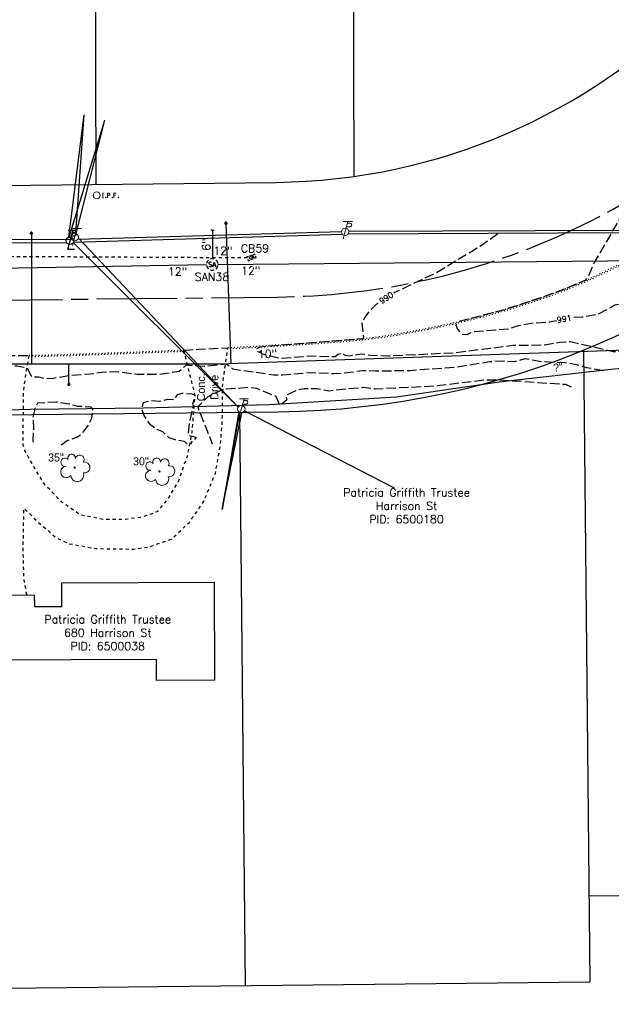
# Model space of a CAD drawing. Extents: x 2300122 to 2305194, y 360020 to 364238.
# Tile 82 of 93: x 2304336 to 2304543, y 362012 to 362355. Entities that reach past the tile are written whole.
import ezdxf
from ezdxf.enums import TextEntityAlignment as Align

# ---------------------------------------------------------------- set-up
doc = ezdxf.new("R2010")
doc.units = 0
doc.header["$LTSCALE"] = 20
doc.header["$MEASUREMENT"] = 0
doc.set_wipeout_variables(frame=1)
for name, pattern in [('CL', [2, 0.3, -0.15, 1.4, -0.15]), ('gasex', [0]), ('OhDOT_USTN1', [0.055, 0.014, -0.041]), ('OhDOT_USTN2', [0.11, 0.069, -0.041]), ('OhDOT_USTN3', [0.22, 0.165, -0.055]), ('OhDOT_USTN5', [0.11, 0.055, -0.055]), ('ohelecex', [0]), ('ohteleex', [0]), ('rowex', [0]), ('sanex', [0]), ('waterex', [0])]:
    doc.linetypes.add(name, pattern=pattern)
for name, color, linetype in [('BD_X_Building', 231, 'Continuous'), ('DR_X_Cells', 151, 'OhDOT_USTN2'), ('DR_X_Storm_Sewer', 151, 'OhDOT_USTN5'), ('DR_X_Text', 7, 'Continuous'), ('DT_X_Contour_Major', 132, 'OhDOT_USTN3'), ('DT_X_Contour_Minor', 136, 'OhDOT_USTN3'), ('DT_X_Contour_Text', 7, 'Continuous'), ('DV_X_Property_Line', 7, 'Continuous'), ('PV_X_Curb', 120, 'OhDOT_USTN1'), ('PV_X_Driveway', 7, 'OhDOT_USTN5'), ('PV_X_EOP', 7, 'OhDOT_USTN3'), ('PV_X_Text', 7, 'Continuous'), ('RW_X_CL', 6, 'CL'), ('RW_X_Fee_RW', 6, 'rowex'), ('SV_X_Mon_Cells_Found', 7, 'Continuous'), ('SV_X_Text_Name', 7, 'Continuous'), ('UT_X_Electric_Cells', 1, 'Continuous'), ('UT_X_Gas', 2, 'gasex'), ('UT_X_Gas_Text', 7, 'Continuous'), ('UT_X_Overhead_Electric', 1, 'ohelecex'), ('UT_X_Overhead_Telecom', 30, 'ohteleex'), ('UT_X_Sanitary_Cells', 3, 'Continuous'), ('UT_X_Sanitary_Line', 3, 'sanex'), ('UT_X_Sanitary_Text', 7, 'Continuous'), ('UT_X_Telecom_Cells', 30, 'Continuous'), ('UT_X_Water', 133, 'waterex'), ('UT_X_Water_Cells', 133, 'Continuous'), ('UT_X_Water_Text', 7, 'Continuous'), ('VG_X_Cells', 3, 'Continuous'), ('VG_X_Text', 7, 'Continuous')]:
    doc.layers.add(name, color=color, linetype=linetype)
doc.styles.add('Simplex Normal (0.14)', font='Simplex.shx')
doc.styles.add('Straight Normal (0.14) Font 30', font='font30.shx', dxfattribs={"height": 0.14})
doc.styles.add('Straight-Normal', font='font30.shx', dxfattribs={"height": 0.14})

# ---------------------------------------------------------------- blocks, each defined once
blk = doc.blocks.new('smh')
at = {"linetype": 'Continuous', "flags": 128}
for points in [[(-0.33, 0.69), (-0.36, 0.71), (-0.4, 0.74), (-0.51, 0.78), (-0.65, 0.8), (-0.75, 0.8), (-0.79, 0.8), (-0.95, 0.76), (-1.09, 0.69), (-1.18, 0.59), (-1.2, 0.49), (-1.2, 0.41), (-1.18, 0.31), (-1.08, 0.22), (-0.38, -0.16), (-0.32, -0.21), (-0.29, -0.26), (-0.27, -0.33), (-0.27, -0.41), (-0.28, -0.48), (-0.29, -0.53), (-0.32, -0.6), (-0.34, -0.65), (-0.37, -0.69), (-0.41, -0.72), (-0.45, -0.75), (-0.5, -0.77), (-0.53, -0.79), (-0.65, -0.8), (-0.82, -0.8), (-0.94, -0.77), (-1.1, -0.69), (-1.2, -0.61)], [(0.21, -0.8), (0.71, 0.8), (1.2, -0.8)], [(1.08, -0.42), (0.34, -0.42)]]:
    blk.add_lwpolyline(points, dxfattribs=at)
at = {"linetype": 'Continuous'}
for start, end in [(130.0806, 170.0721), (70.0577, 110.1061), (10.0169, 50.0392), (190.0169, 230.0392), (250.0577, 290.0473), (310.0114, 350.0264)]:
    blk.add_arc((0, 0), 2, start, end, dxfattribs=at)
blk = doc.blocks.new('ODOT SANITARY MANHOLE')
blk.add_blockref('smh', (0, 0))
blk = doc.blocks.new('CONTINUE')
at = {"flags": 128}
blk.add_lwpolyline([(-0.02, -0.58, -0.273937), (0, 0, 0.273937), (0.02, 0.58)], format="xyb", dxfattribs=at)
blk = doc.blocks.new('GCB-X')
at = {"layer": 'DR_X_Cells', "color": 121, "linetype": 'Continuous'}
for p, q in [((-0.062, 0.037), (-0.037, 0.037)), ((-0.062, 0.012), (-0.062, 0.037)), ((-0.012, 0.037), (0.012, 0.037)), ((0.023, 0.019), (0.007, 0.019)), ((0.007, 0.019), (0.007, -0.02)), ((0.007, 0.001), (0.024, 0.001)), ((0.037, 0.037), (0.062, 0.037)), ((0.062, 0.012), (0.062, 0.037)), ((-0.062, -0.037), (-0.062, -0.012)), ((-0.062, -0.037), (-0.037, -0.037)), ((-0.012, -0.037), (0.012, -0.037)), ((0.007, -0.02), (0.024, -0.02)), ((0.037, -0.037), (0.062, -0.037)), ((0.062, -0.037), (0.062, -0.012))]:
    blk.add_line(p, q, dxfattribs=at)
at = {"layer": 'DR_X_Cells', "color": 121, "linetype": 'Continuous', "extrusion": (0, 0, -1)}
for centre, radius, start, end in [((-0.014, 0), 0.0458, 344.8107, 15.1893), ((0.018, 0.007), 0.0127, 21.5603, 158.4397), ((-0.02, 0.01), 0.00986, 106.9987, 243.1793), ((-0.02, -0.01), 0.0117, 112.0547, 247.9453)]:
    blk.add_arc(centre, radius, start, end, dxfattribs=at)
at = {"layer": 'DR_X_Cells', "color": 121, "linetype": 'Continuous'}
blk.add_arc((-0.018, -0.007), 0.0127, 201.5603, 338.4397, dxfattribs=at)
blk = doc.blocks.new('ODOT STORM CATCH BASIN SQUARE')
blk.add_blockref('GCB-X', (0, 0))
blk = doc.blocks.new('TREE')
at = {"layer": 'VG_X_Cells', "color": 3, "linetype": 'Continuous', "lineweight": 0}
blk.add_circle((0, 0), 0.012, dxfattribs=at)
for centre, radius, start, end in [((-0.049, 0.168), 0.0658, 354.0047, 205.9741), ((0.091, 0.141), 0.0776, 323.83, 165.0376), ((-0.143, -0.077), 0.0987, 96.1722, 320.5737), ((-0.165, 0.093), 0.0735, 39.0625, 279.5412), ((0.173, 0.002), 0.0957, 259.1453, 101.4596), ((0.047, -0.13), 0.114, 184.9476, 19.4572)]:
    blk.add_arc(centre, radius, start, end, dxfattribs=at)
blk = doc.blocks.new('WSS')
at = {"layer": 'Defpoints', "color": 133, "linetype": 'Continuous', "lineweight": 30}
blk.add_point((0, 0), dxfattribs=at)
at = {"layer": 'UT_X_Water_Cells', "color": 133, "linetype": 'Continuous', "lineweight": 0}
for p, q in [((0.032, 0.106), (-0.032, 0.106)), ((0, 0.074), (0, 0.138)), ((0.02, 0.008), (0.055, -0.01))]:
    blk.add_line(p, q, dxfattribs=at)
at = {"layer": 'UT_X_Water_Cells', "color": 133, "linetype": 'Continuous', "lineweight": 0, "flags": 128}
for points in [[(-0.059, 0.045), (-0.074, 0.03), (-0.074, -0.03), (-0.059, -0.045)], [(-0.055, 0.035), (-0.041, -0.041), (-0.027, 0.035), (-0.013, -0.041), (0.001, 0.035)], [(0.045, 0.059), (0.03, 0.074), (-0.03, 0.074), (-0.045, 0.059)], [(0.059, -0.045), (0.074, -0.03), (0.074, 0.03), (0.059, 0.045)], [(-0.045, -0.059), (-0.03, -0.074), (0.03, -0.074), (0.045, -0.059)]]:
    blk.add_lwpolyline(points, dxfattribs=at)
at = {"layer": 'UT_X_Water_Cells', "color": 133, "linetype": 'Continuous', "lineweight": 0, "extrusion": (0, 0, -1)}
for centre, radius, start, end in [((-0.028, 0.02), 0.0135, 303.63245, 53.74127), ((-0.039, -0.005), 0.04, 61.34633, 118.65367), ((-0.037, -0.009), 0.0316, 235.60372, 316.33053), ((-0.044, -0.022), 0.017, 132.06416, 228.51167)]:
    blk.add_arc(centre, radius, start, end, dxfattribs=at)
blk = doc.blocks.new('IPF')
at = {"layer": 'SV_X_Mon_Cells_Found', "color": 7, "linetype": 'Continuous', "lineweight": 0, "flags": 128}
for points in [[(0.101, 0.04), (0.118, 0.04)], [(0.11, -0.04), (0.11, 0.04)], [(0.188, -0.04), (0.188, 0.04), (0.214, 0.04), (0.217, 0.039), (0.221, 0.038), (0.223, 0.037), (0.224, 0.036), (0.226, 0.032), (0.228, 0.029), (0.229, 0.024), (0.229, 0.017), (0.229, 0.014), (0.227, 0.01), (0.225, 0.006), (0.223, 0.004), (0.221, 0.003), (0.219, 0.002), (0.214, 0.001), (0.188, 0.001)], [(0.338, 0.04), (0.3, 0.04), (0.3, -0.04)], [(0.3, 0.001), (0.327, 0.001)], [(0.101, -0.04), (0.118, -0.04)], [(0.157, -0.029), (0.16, -0.029), (0.162, -0.031), (0.164, -0.033), (0.164, -0.036), (0.162, -0.039), (0.16, -0.04), (0.157, -0.04), (0.156, -0.039), (0.154, -0.036), (0.154, -0.033), (0.156, -0.031), (0.157, -0.029)], [(0.27, -0.029), (0.273, -0.029), (0.274, -0.031), (0.276, -0.033), (0.276, -0.036), (0.274, -0.039), (0.273, -0.04), (0.27, -0.04), (0.268, -0.039), (0.267, -0.036), (0.267, -0.033), (0.268, -0.031), (0.27, -0.029)], [(0.377, -0.029), (0.38, -0.029), (0.382, -0.031), (0.383, -0.033), (0.383, -0.036), (0.382, -0.039), (0.38, -0.04), (0.377, -0.04), (0.376, -0.039), (0.374, -0.036), (0.374, -0.033), (0.376, -0.031), (0.377, -0.029)]]:
    blk.add_lwpolyline(points, dxfattribs=at)
at = {"layer": 'SV_X_Mon_Cells_Found', "color": 7, "linetype": 'Continuous', "lineweight": 0}
blk.add_circle((0, 0), 0.06, dxfattribs=at)
blk = doc.blocks.new('TLPW')
at = {"linetype": 'Continuous'}
for p, q in [((0.048, 0.18), (-0.04, -0.15)), ((0.128, 0.18), (-0.032, 0.18)), ((0.023, 0.086), (0.083, 0.086)), ((0.04, 0.15), (0.083, 0.15)), ((0.08, -0.15), (-0.04, -0.15))]:
    blk.add_line(p, q, dxfattribs=at)
blk.add_circle((0, 0), 0.065, dxfattribs=at)
at = {"linetype": 'Continuous', "extrusion": (0, 0, -1)}
blk.add_arc((-0.083, 0.118), 0.0319, 88.8767, 271.1233, dxfattribs=at)
blk = doc.blocks.new('ODOT ELEC TELE LIGHT POLE')
blk.add_blockref('TLPW', (0, 0))
blk = doc.blocks.new('ODOT Elec Tele Pole')
at = {"layer": 'UT_X_Electric_Cells', "linetype": 'Continuous', "lineweight": 13}
for p, q in [((0.128, 0.18), (-0.032, 0.18)), ((0.048, 0.18), (-0.032, -0.12)), ((0.023, 0.086), (0.083, 0.086)), ((0.04, 0.15), (0.083, 0.15))]:
    blk.add_line(p, q, dxfattribs=at)
at = {"layer": 'UT_X_Electric_Cells', "linetype": 'Continuous', "lineweight": 0}
blk.add_circle((0, 0), 0.065, dxfattribs=at)
at = {"layer": 'UT_X_Electric_Cells', "linetype": 'Continuous', "lineweight": 13, "extrusion": (0, 0, -1)}
blk.add_arc((-0.083, 0.118), 0.0319, 88.8767, 271.1233, dxfattribs=at)
blk = doc.blocks.new('TELP')
at = {"layer": 'UT_X_Telecom_Cells', "color": 30, "linetype": 'Continuous', "lineweight": 0}
for p, q in [((0.12, 0.15), (-0.04, 0.15)), ((0.04, 0.15), (-0.04, -0.15))]:
    blk.add_line(p, q, dxfattribs=at)
blk.add_circle((0, 0), 0.065, dxfattribs=at)

msp = doc.modelspace()

# ---------------------------------------------------------------- linework, layer by layer
at = {"layer": 'BD_X_Building', "flags": 128}
msp.add_lwpolyline([(2304384, 362132.42), (2304324.45, 362132.12), (2304324.33, 362154.79), (2304341.44, 362154.87), (2304341.46, 362150.8), (2304351.04, 362150.85), (2304351, 362159.07), (2304404.11, 362159.34), (2304404.28, 362125.13), (2304384.04, 362125.03)], close=True, dxfattribs=at)
at = {"layer": 'DR_X_Storm_Sewer', "flags": 128}
msp.add_lwpolyline([(2304415.67, 362272.39), (2304170.61, 362273.76)], dxfattribs=at)
at = {"layer": 'DT_X_Contour_Major', "elevation": 990, "flags": 128}
msp.add_lwpolyline([(2304557.24, 362239.93), (2304543.22, 362239.67), (2304528.3, 362243.15), (2304524.63, 362242.89), (2304519.27, 362242), (2304508.29, 362241.82), (2304487.88, 362239.27), (2304464.97, 362238.17), (2304458.76, 362238.4), (2304455.56, 362238.85), (2304451.44, 362238.19), (2304449.98, 362238.37), (2304448.53, 362239.1), (2304447.43, 362238.77), (2304446.38, 362237.92), (2304437.19, 362238.12), (2304427.42, 362237.32), (2304422.06, 362238.53), (2304419.54, 362239.63), (2304418.93, 362240.77), (2304420.18, 362241.46), (2304455.99, 362244.35), (2304456.29, 362244.69), (2304455.76, 362249.52), (2304456.72, 362251.58), (2304458.37, 362253.88), (2304460.91, 362256.36), (2304466.94, 362260.32), (2304481.26, 362267.08), (2304497.37, 362276.85), (2304503.34, 362281.11)], dxfattribs=at)
at = {"layer": 'DT_X_Contour_Minor', "flags": 128}
for points, elevation in [([(2304566.12, 362312.37), (2304546.29, 362287.46), (2304536.69, 362270.77), (2304534.76, 362266.4), (2304533.62, 362264.68), (2304527.36, 362261.94), (2304518.44, 362258.62), (2304505.31, 362254.36), (2304489.96, 362250.34), (2304488.94, 362249.8), (2304488.4, 362249.09), (2304488.94, 362247.57), (2304490.61, 362245.8), (2304492.32, 362245.75), (2304494.53, 362246.71), (2304506.97, 362247.74), (2304510.3, 362248.81), (2304514.69, 362249.69), (2304521.03, 362250.16), (2304528.83, 362251.67), (2304532.46, 362251.84), (2304538.15, 362252.87), (2304544.01, 362256.01), (2304546.03, 362256.51), (2304557.17, 362257.16), (2304560.44, 362258.02), (2304578.69, 362257.06), (2304584.2, 362255.14)], 991), ([(2304276.13, 362207.17), (2304274.9, 362210.8), (2304271.41, 362213.02), (2304265.85, 362215.59), (2304259.08, 362217.43), (2304256.12, 362218.6), (2304254.28, 362218.83), (2304252.7, 362218.2), (2304250.81, 362216.8), (2304250.28, 362216.75), (2304249.06, 362218.32), (2304247.8, 362221.75), (2304244.58, 362225.3), (2304246.51, 362227.69), (2304249.07, 362227.46), (2304250.16, 362226.96), (2304253.38, 362227.02), (2304259.57, 362230.82), (2304263.36, 362229.74), (2304273.91, 362228.37), (2304279.49, 362231.84), (2304289.05, 362232.51), (2304293.39, 362233.31), (2304296.82, 362234.56), (2304301.83, 362233.85), (2304305.78, 362233.7), (2304314.77, 362234.2), (2304319.85, 362234.05), (2304322.21, 362234.34), (2304322.69, 362235.84), (2304335.38, 362234.77), (2304338.83, 362234.13), (2304340.47, 362230.94), (2304342.97, 362230.92), (2304345.4, 362230.36), (2304348.12, 362230.49), (2304354.24, 362231.56), (2304360.86, 362231.94), (2304365, 362232.6), (2304370, 362232.84), (2304377.29, 362231.91), (2304385.16, 362231.86), (2304391.9, 362232.95), (2304394.51, 362235.08), (2304400.65, 362234.65), (2304408.43, 362235.46), (2304410.59, 362233.72), (2304424.95, 362231.64), (2304427.95, 362231.6), (2304437.28, 362232.4), (2304445.88, 362232.11), (2304450.7, 362232.4), (2304455.96, 362233.2), (2304460.46, 362233), (2304472.35, 362233.2), (2304487.86, 362234.3), (2304500.13, 362236.26), (2304505.15, 362236.56), (2304508.82, 362236.25), (2304512.6, 362237.36), (2304518.28, 362236.29), (2304526.39, 362235.96), (2304530.37, 362235.3), (2304533.95, 362234.22), (2304540.31, 362233.06)], 989), ([(2304528.75, 362227.38), (2304526.76, 362228.23), (2304503.23, 362229.81), (2304498.5, 362229.77), (2304481.28, 362227.7), (2304460.25, 362226.62), (2304456.26, 362227.24), (2304444.34, 362226), (2304440.1, 362226.75), (2304435.55, 362226.8), (2304432.95, 362226.21), (2304429.19, 362224.48), (2304429.5, 362222.87), (2304427.5, 362221.16), (2304426.9, 362221.41), (2304425.8, 362224.08), (2304419.04, 362226.86), (2304416.32, 362227.21), (2304408.54, 362226.61), (2304408.01, 362226.84), (2304403.78, 362224.97), (2304401.88, 362223.81), (2304398.41, 362220.49), (2304403.5, 362207.63)], 988), ([(2304394.76, 362207.49), (2304393.87, 362208.39), (2304390.56, 362208.93), (2304388.45, 362209.62), (2304386.3, 362211.74), (2304383.91, 362212.77), (2304381.92, 362214.21), (2304379.73, 362217.51), (2304379.02, 362219.66), (2304379.55, 362221.95), (2304381.91, 362222.72), (2304385.19, 362222.44), (2304387.85, 362223.15), (2304390.14, 362223.01), (2304391.48, 362224.74), (2304392.84, 362225.22), (2304396.42, 362225.03), (2304397.24, 362224.61), (2304397.5, 362224.07), (2304396.66, 362221.46), (2304396.83, 362220.95), (2304395.54, 362215.15), (2304395.07, 362211.11), (2304395.41, 362210.52), (2304397.84, 362209.92), (2304397.24, 362208.98), (2304396.35, 362208.46), (2304396.01, 362207.51)], 988), ([(2304350.82, 362207.2), (2304352.93, 362208.72), (2304356.5, 362210.03), (2304358.17, 362211.18), (2304360.39, 362214.18), (2304361.56, 362216.56), (2304361.85, 362219.63), (2304361.24, 362220.4), (2304356.63, 362220.64), (2304353.54, 362221.46), (2304348.93, 362222.15), (2304342.52, 362221.72), (2304341.71, 362220.14), (2304340.93, 362216.81), (2304341.17, 362213.09), (2304340.98, 362208.7), (2304341.19, 362207.17)], 988)]:
    msp.add_lwpolyline(points, dxfattribs=dict(at, elevation=elevation))
at = {"layer": 'DV_X_Property_Line', "flags": 128}
for points in [[(2304362.39, 362458.06), (2304362.9, 362298.08)], [(2304452.38, 362459.04), (2304452.89, 362300.84)]]:
    msp.add_lwpolyline(points, dxfattribs=at)
at = {"layer": 'DV_X_Property_Line'}
for points in [[(2304532.94, 362240.3), (2304535.18, 362019.94)], [(2304412.96, 362218.62), (2304414.98, 362018.63)], [(2304534.87, 362049.94), (2304669.3, 362051.41)], [(2303816.02, 362012.12), (2304535.18, 362019.94)]]:
    msp.add_lwpolyline(points, dxfattribs=at)
at = {"layer": 'PV_X_Curb', "flags": 128}
for points in [[(2304408.94, 362241.11), (2304409.45, 362241.13), (2304410.41, 362241.19), (2304410.9, 362241.21), (2304418.71, 362241.65), (2304422.75, 362241.89), (2304432.68, 362242.48), (2304433.88, 362242.55), (2304436.79, 362242.76), (2304439, 362242.89), (2304442.86, 362243.18), (2304444.26, 362243.29), (2304446.65, 362243.47), (2304448.06, 362243.58), (2304449.64, 362243.73), (2304452.63, 362243.96), (2304455.85, 362244.28), (2304457.49, 362244.44), (2304460.39, 362244.8), (2304463.13, 362245.17), (2304464.65, 362245.42), (2304469.56, 362246.23), (2304471.59, 362246.6), (2304474.21, 362247.07), (2304476.46, 362247.51), (2304479.16, 362248.01), (2304482.28, 362248.66), (2304487.19, 362249.73), (2304494.63, 362251.49), (2304501, 362253.17), (2304507.82, 362255.15), (2304514.22, 362257.17), (2304520.82, 362259.46), (2304524.73, 362260.89), (2304527.49, 362262), (2304530.17, 362263.09), (2304531.07, 362263.48), (2304532.94, 362264.3), (2304535.53, 362265.43), (2304539.56, 362267.36), (2304544.79, 362269.94), (2304546.72, 362270.91), (2304551.53, 362273.42), (2304552.58, 362274), (2304553.6, 362274.57), (2304555.73, 362275.73), (2304557.58, 362276.75), (2304561.39, 362278.95), (2304563.79, 362280.44), (2304568.07, 362283.17), (2304571.86, 362285.65), (2304574.8, 362287.68), (2304578.31, 362290.18), (2304582.01, 362292.92), (2304583.53, 362294.1), (2304586.97, 362296.81), (2304588.28, 362297.88), (2304590.11, 362299.37), (2304591.41, 362300.45), (2304594.76, 362303.29), (2304595.86, 362304.27), (2304597.15, 362305.41), (2304599.97, 362307.99), (2304604.7, 362312.43), (2304607.68, 362315.32), (2304609.15, 362316.75), (2304610.33, 362317.9), (2304610.68, 362317.55), (2304609.5, 362316.4), (2304608.03, 362314.96), (2304605.05, 362312.07), (2304600.31, 362307.62), (2304597.48, 362305.04), (2304596.19, 362303.89), (2304595.09, 362302.92), (2304591.73, 362300.06), (2304590.42, 362298.98), (2304588.59, 362297.49), (2304587.28, 362296.42), (2304583.84, 362293.71), (2304582.31, 362292.52), (2304578.6, 362289.77), (2304575.09, 362287.28), (2304572.14, 362285.24), (2304568.34, 362282.75), (2304564.06, 362280.02), (2304561.64, 362278.52), (2304557.83, 362276.32), (2304555.97, 362275.29), (2304553.84, 362274.13), (2304552.82, 362273.57), (2304551.76, 362272.98), (2304546.95, 362270.47), (2304545.01, 362269.49), (2304539.78, 362266.91), (2304535.74, 362264.98), (2304533.14, 362263.84), (2304531.27, 362263.03), (2304530.37, 362262.63), (2304527.67, 362261.53), (2304524.91, 362260.42), (2304520.99, 362258.99), (2304514.37, 362256.7), (2304507.97, 362254.67), (2304501.14, 362252.69), (2304494.75, 362251.01), (2304487.31, 362249.25), (2304482.38, 362248.17), (2304479.26, 362247.52), (2304476.55, 362247.02), (2304474.3, 362246.58), (2304471.68, 362246.11), (2304469.65, 362245.74), (2304464.73, 362244.92), (2304463.2, 362244.68), (2304460.45, 362244.31), (2304457.55, 362243.94), (2304455.9, 362243.78), (2304452.67, 362243.46), (2304449.68, 362243.23), (2304448.1, 362243.08), (2304446.69, 362242.97), (2304444.3, 362242.79), (2304442.9, 362242.68), (2304439.03, 362242.39), (2304436.83, 362242.26), (2304433.92, 362242.05), (2304432.71, 362241.98), (2304422.78, 362241.39), (2304418.74, 362241.15), (2304410.92, 362240.71), (2304410.43, 362240.69), (2304409.48, 362240.63), (2304408.86, 362240.61)], [(2304393.61, 362239.8), (2304393.27, 362239.79), (2304392.32, 362239.74), (2304385.79, 362239.49), (2304375.84, 362239.08), (2304365.9, 362238.73), (2304353.79, 362238.3), (2304343.34, 362237.99), (2304341.42, 362237.97), (2304340.49, 362237.97), (2304339.57, 362237.95)], [(2304339.65, 362238.45), (2304340.48, 362238.47), (2304341.42, 362238.47), (2304343.33, 362238.49), (2304353.77, 362238.8), (2304365.88, 362239.23), (2304375.82, 362239.58), (2304385.77, 362239.99), (2304392.3, 362240.24), (2304393.24, 362240.29), (2304393.49, 362240.3)]]:
    msp.add_lwpolyline(points, dxfattribs=at)
at = {"layer": 'PV_X_Driveway', "flags": 128}
for points in [[(2304338.86, 362154.89), (2304337.84, 362160.51), (2304337.56, 362171.21), (2304337.84, 362185.11), (2304342.97, 362180.13), (2304349.3, 362174.67), (2304353.25, 362172.82), (2304362.95, 362171.04), (2304376.08, 362170.88), (2304381.44, 362171.63), (2304389.15, 362174.3), (2304395.49, 362180.16), (2304400.48, 362187.36), (2304404.58, 362197.26), (2304405.8, 362204.04), (2304406.37, 362207.67), (2304406.45, 362208.62), (2304406.61, 362210.59), (2304406.92, 362214.33), (2304407.05, 362217.68), (2304407.09, 362221.84), (2304407, 362224.38), (2304407.15, 362228.64), (2304407.53, 362231.25), (2304408.94, 362241.11)], [(2304393.49, 362240.3), (2304394.13, 362237.72), (2304396.53, 362228.05), (2304397.41, 362224.41), (2304397.16, 362221.41), (2304396.33, 362211.45), (2304395.92, 362209.28), (2304395.45, 362206.87), (2304394.81, 362203.49), (2304391.63, 362194.38), (2304387.85, 362188.27), (2304384.25, 362183.9), (2304378.85, 362181.9), (2304372.36, 362181.14), (2304365.6, 362181.14), (2304357.44, 362182.82), (2304351.06, 362187.25), (2304345.28, 362193.2), (2304341.32, 362199.52), (2304339.48, 362202.87), (2304338.19, 362205.22), (2304337.57, 362207.11), (2304337.62, 362215.62), (2304337.67, 362225.62), (2304338.35, 362230.62), (2304339.65, 362238.45)]]:
    msp.add_lwpolyline(points, dxfattribs=at)
at = {"layer": 'PV_X_EOP', "flags": 128}
for points in [[(2304322.66, 362238.29), (2304322.77, 362238.29), (2304322.84, 362238.29), (2304335.13, 362238.35), (2304339.65, 362238.45)], [(2304393.49, 362240.3), (2304395.71, 362240.4), (2304398.81, 362240.57), (2304408.75, 362241.11), (2304408.94, 362241.11)]]:
    msp.add_lwpolyline(points, dxfattribs=at)
at = {"layer": 'RW_X_CL'}
msp.add_lwpolyline([(2301514.43, 362227.11), (2304426.15, 362258.77, 0.409017), (2304672.44, 362506.03), (2304681.71, 363848.88)], format="xyb", dxfattribs=at)
at = {"layer": 'RW_X_Fee_RW'}
msp.add_lwpolyline([(2303813.99, 362212.11), (2304426.59, 362218.77, 0.409017), (2304712.44, 362505.76), (2304715.59, 362962.28, -0.409021), (2304740.32, 362987.11), (2304915.73, 362989.02)], format="xyb", dxfattribs=at)
at = {"layer": 'RW_X_Fee_RW', "flags": 128}
msp.add_lwpolyline([(2303151.02, 362284.91), (2304425.72, 362298.77, 0.409017), (2304632.44, 362506.31), (2304633.43, 362648.84)], format="xyb", dxfattribs=at)
at = {"layer": 'UT_X_Gas', "flags": 128}
msp.add_lwpolyline([(2301772.79, 362190.87), (2301824.9, 362193.44), (2301827.13, 362193.7), (2301902.61, 362195.35), (2301921.71, 362195.72), (2302598.99, 362202.91), (2302619.1, 362201.72), (2302632.56, 362201.74), (2302643.83, 362202.49), (2302649.16, 362203.07), (2303246.6, 362209.14), (2303311.04, 362210.61), (2303395.81, 362210.42), (2303445.16, 362209.52), (2303485.35, 362210.12), (2303530.31, 362210.38), (2303554.76, 362210.36), (2303593.21, 362211.19), (2303662.11, 362212.75), (2303695.58, 362212.77), (2303735.06, 362213.36), (2303784.62, 362214.36), (2303811.68, 362215.19), (2303838.02, 362214.67), (2303875.3, 362215.43), (2303917.3, 362215.05), (2303972.58, 362215.34), (2304075.44, 362216.25), (2304104.03, 362216.67), (2304142.03, 362216.68), (2304183.96, 362217.55), (2304245.48, 362217.15), (2304287.23, 362218.16), (2304340.14, 362219.65), (2304379.55, 362220.13), (2304423.36, 362221.34), (2304467.76, 362223.97), (2304503.52, 362229.16), (2304542.51, 362233.59), (2304572.69, 362236.39), (2304602.18, 362237.84), (2304634.79, 362238.31), (2304632.96, 362260.55), (2304621.31, 362301.47), (2304615.84, 362387.06), (2304619.25, 362457.01), (2304619.37, 362523.24), (2304620.77, 362655.85), (2304621.86, 362779.83), (2304622.72, 362898.51), (2304622.9, 363003.54), (2304623.37, 363096.24), (2304624.3, 363189.54), (2304624.32, 363243.83), (2304624.97, 363348.77), (2304625.89, 363407.3), (2304626.71, 363522.37), (2304627.43, 363634.88), (2304628.03, 363752.22)], dxfattribs=at)
at = {"layer": 'UT_X_Overhead_Electric', "linetype": 'Continuous', "flags": 128}
for points in [[(2304353.5, 362279.64), (2304358.87, 362322.31)], [(2304353.57, 362279.66), (2304366.03, 362320.44)], [(2304354.99, 362277.74), (2304412.49, 362220.38)], [(2304412.7, 362218.8), (2304406.96, 362184.71)]]:
    msp.add_lwpolyline(points, dxfattribs=at)
at = {"layer": 'UT_X_Overhead_Electric', "elevation": 989.83, "flags": 128}
msp.add_lwpolyline([(2304355.06, 362277.86), (2304448.78, 362280.73)], dxfattribs=at)
at = {"layer": 'UT_X_Overhead_Electric', "flags": 128}
for points in [[(2304450.9, 362280.8), (2304646.16, 362281.77)], [(2304163.11, 362278.05), (2304354.5, 362278.9)], [(2304406.96, 362184.71), (2304413.05, 362218.55)]]:
    msp.add_lwpolyline(points, dxfattribs=at)
at = {"layer": 'UT_X_Overhead_Telecom', "linetype": 'Continuous', "flags": 128}
for points in [[(2304355.92, 362280.93), (2304358.87, 362322.31)], [(2304356.02, 362280.89), (2304366.03, 362320.44)], [(2304356.79, 362279.37), (2304412.5, 362220.39)], [(2304414.72, 362219.04), (2304466.89, 362192.28)]]:
    msp.add_lwpolyline(points, dxfattribs=at)
at = {"layer": 'UT_X_Overhead_Telecom', "flags": 128}
for points in [[(2304356.57, 362278.92), (2304448.52, 362281.61)], [(2304451.1, 362281.76), (2304646.1, 362282.41)], [(2304163.1, 362277.37), (2304352.72, 362277.79)], [(2304406.96, 362184.71), (2304413.77, 362218.43)]]:
    msp.add_lwpolyline(points, dxfattribs=at)
at = {"layer": 'UT_X_Sanitary_Line', "flags": 128}
for points in [[(2304403.63, 362282.14), (2304403.52, 362272.14)], [(2304139.39, 362265.47), (2304401.5, 362270.11)], [(2304405.49, 362270.16), (2304652.45, 362272.4)]]:
    msp.add_lwpolyline(points, dxfattribs=at)
at = {"layer": 'UT_X_Water'}
for points in [[(2304408.27, 362284.47), (2304409.96, 362235.57)], [(2304340.42, 362280.99), (2304340.42, 362235.42)], [(2304353.51, 362228.25), (2304353.51, 362235.42)]]:
    msp.add_lwpolyline(points, dxfattribs=at)
at = {"layer": 'UT_X_Water', "flags": 128}
msp.add_lwpolyline([(2301812.89, 362166.3), (2301835.68, 362208.87), (2301958.88, 362214.2), (2302176.71, 362217.97), (2302601.03, 362222.56), (2302960.16, 362224.56), (2302985.76, 362223.41), (2303268.27, 362227.45), (2303269.31, 362227.47), (2303774.71, 362231.54), (2303988.37, 362232.98), (2304190.92, 362235.42), (2304405.75, 362235.42), (2304686.61, 362245.13)], dxfattribs=at)

# ---------------------------------------------------------------- block references
at = {"layer": 'DR_X_Cells', "xscale": 24, "yscale": 20, "zscale": 20, "rotation": 22.41459459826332}
msp.add_blockref('ODOT STORM CATCH BASIN SQUARE', (2304417.19, 362272.64), dxfattribs=at)
at = {"layer": 'SV_X_Mon_Cells_Found', "xscale": 20, "yscale": 20, "zscale": 20}
msp.add_blockref('IPF', (2304363.2, 362294.22), dxfattribs=at)
at = {"layer": 'UT_X_Electric_Cells'}
for name, p, xscale, yscale, zscale in [('ODOT Elec Tele Pole', (2304449.82, 362281.51), 20.00000000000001, 20.00000000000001, 20.00000000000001), ('ODOT ELEC TELE LIGHT POLE', (2304353.87, 362278.4), 20, 20, 20), ('ODOT Elec Tele Pole', (2304413.62, 362219.72), 20.00000000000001, 20.00000000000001, 20.00000000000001)]:
    msp.add_blockref(name, p, dxfattribs=dict(at, xscale=xscale, yscale=yscale, zscale=zscale))
at = {"layer": 'UT_X_Sanitary_Cells'}
msp.add_blockref('ODOT SANITARY MANHOLE', (2304403.5, 362270.14), dxfattribs=at)
at = {"layer": 'UT_X_Sanitary_Line', "rotation": 269.3316808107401}
msp.add_blockref('CONTINUE', (2304403.63, 362282.14), dxfattribs=at)
at = {"layer": 'UT_X_Telecom_Cells', "color": 30, "linetype": 'Continuous', "lineweight": 0, "xscale": 20, "yscale": 20, "zscale": 20}
msp.add_blockref('TELP', (2304355.53, 362279.69, 989.63), dxfattribs=at)
at = {"layer": 'UT_X_Water_Cells', "xscale": 5, "yscale": 5, "zscale": 5}
for p in [(2304408.27, 362284.47), (2304340.42, 362280.99), (2304353.51, 362228.25)]:
    msp.add_blockref('WSS', p, dxfattribs=at)
at = {"layer": 'VG_X_Cells', "xscale": 20, "yscale": 20, "zscale": 20}
for p in [(2304355.47, 362199.3), (2304385.08, 362197.97)]:
    msp.add_blockref('TREE', p, dxfattribs=at)

# ---------------------------------------------------------------- texts
at = {"layer": 'DR_X_Text', "insert": (2304407.21, 362274.91), "char_height": 2.8, "attachment_point": 5, "rotation": 359.6817, "style": 'Simplex Normal (0.14)'}
msp.add_mtext('12"', dxfattribs=at)
at = {"layer": 'DR_X_Text', "insert": (2304418.38, 362275.75), "char_height": 2.8, "attachment_point": 5, "style": 'Simplex Normal (0.14)'}
msp.add_mtext('CB59', dxfattribs=at)
at = {"layer": 'PV_X_Text', "insert": (2304401.93, 362227.29), "char_height": 2.8, "attachment_point": 5, "rotation": 90, "style": 'Straight-Normal'}
msp.add_mtext('Conc.\\PDrive', dxfattribs=at)
at = {"layer": 'SV_X_Text_Name', "char_height": 2.8, "width": 77.9146, "attachment_point": 5, "style": 'Simplex Normal (0.14)'}
for s, insert in [('\\pxqc;Patricia Griffith Trustee\\PHarrison St\\PPID: 6500180', (2304471.23, 362185.93)), ('\\pxqc;Patricia Griffith Trustee\\P680 Harrison St\\PPID: 6500038', (2304367.06, 362141.71))]:
    msp.add_mtext(s, dxfattribs=dict(at, insert=insert))
at = {"layer": 'UT_X_Gas_Text', "style": 'Straight Normal (0.14) Font 30'}
msp.add_text('?"', height=2.8, rotation=6.4853, dxfattribs=at).set_placement((2304524.06, 362234.24), align=Align.MIDDLE_CENTER)
at = {"layer": 'UT_X_Sanitary_Text', "char_height": 2.8, "attachment_point": 5, "style": 'Simplex Normal (0.14)'}
for s, insert, rotation in [('6"', (2304401.44, 362277.06), 89.3317), ('12"', (2304391.4, 362267.67), 1.0149), ('12"', (2304416.92, 362267.98), 1.0149)]:
    msp.add_mtext(s, dxfattribs=dict(at, insert=insert, rotation=rotation))
at = {"layer": 'UT_X_Sanitary_Text', "insert": (2304403.41, 362265.81), "char_height": 2.8, "attachment_point": 5, "style": 'Simplex Normal (0.14)'}
msp.add_mtext('SAN38', dxfattribs=at)
at = {"layer": 'UT_X_Water_Text', "insert": (2304422.74, 362238.93), "char_height": 2.8, "attachment_point": 5, "rotation": 1.9799, "style": 'Simplex Normal (0.14)'}
msp.add_mtext('10"', dxfattribs=at)
at = {"layer": 'VG_X_Text', "style": 'Straight Normal (0.14) Font 30'}
for s, p in [('35"', (2304348.99, 362202.81)), ('30"', (2304378.6, 362201.48))]:
    msp.add_text(s, height=2.8, dxfattribs=at).set_placement(p, align=Align.MIDDLE_CENTER)

# ---------------------------------------------------------------- next in the draw order: wipeouts: each hides what was drawn before it
for points in [[(2304462.26, 362255.79), (2304467.43, 362259.11), (2304466.08, 362261.21), (2304460.91, 362257.89)], [(2304523.79, 362249.48), (2304529, 362250.37), (2304528.58, 362252.83), (2304523.37, 362251.95)]]:
    msp.add_wipeout(points).dxf.layer = 'DT_X_Contour_Text'

# ---------------------------------------------------------------- next in the draw order: texts
at = {"layer": 'DT_X_Contour_Text', "style": 'Simplex Normal (0.14)'}
for s, rotation, p in [('990', 32.7401, (2304464.17, 362258.5)), ('991', 9.6307, (2304526.18, 362251.16))]:
    msp.add_text(s, height=2, rotation=rotation, dxfattribs=at).set_placement(p, align=Align.MIDDLE_CENTER)

doc.saveas('drawing.dxf')
